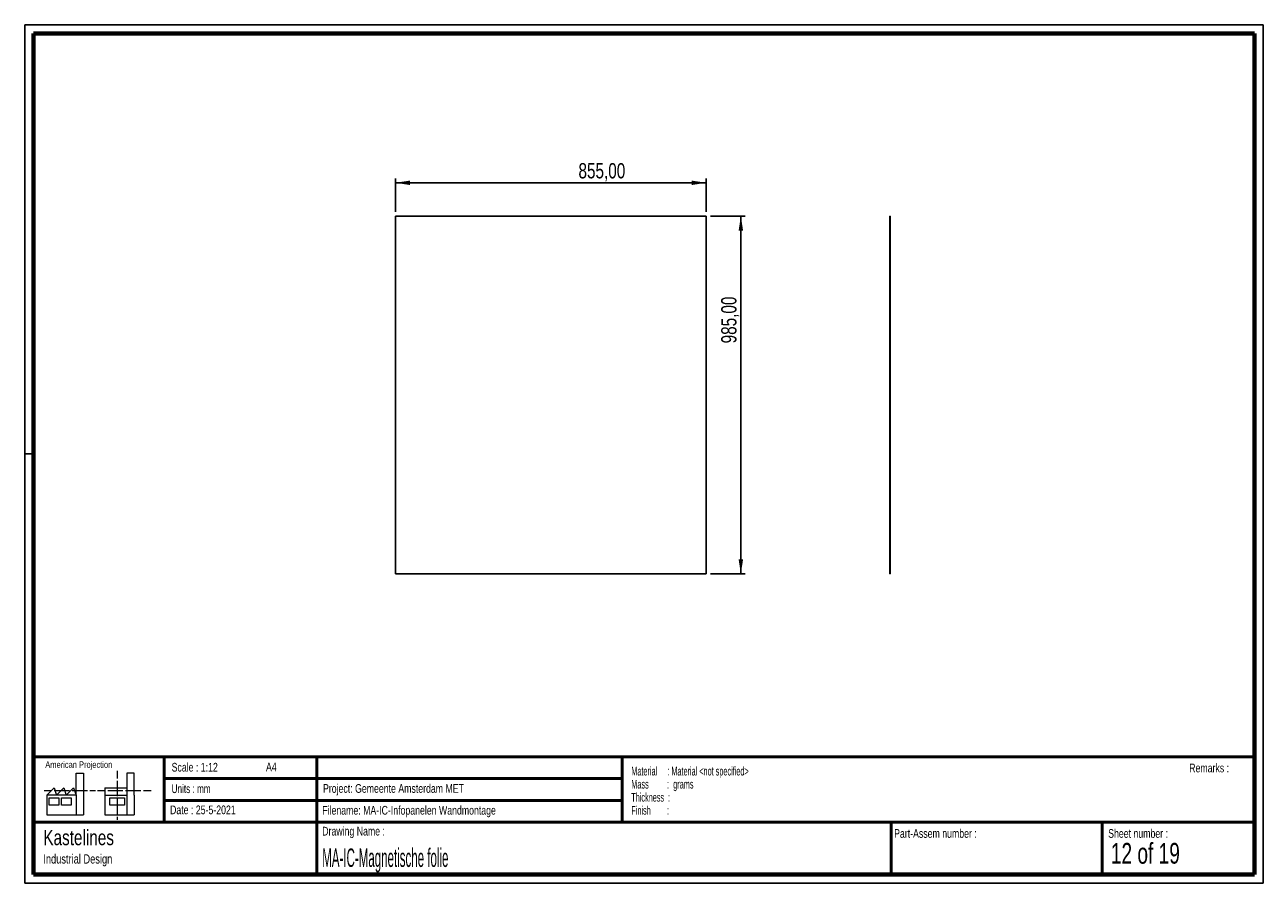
# Paper-space layout 'Sheet10' of a CAD drawing. Header units: millimetres. Extents: x 7 to 291, y 7 to 204.
import ezdxf

# ---------------------------------------------------------------- set-up
doc = ezdxf.new("R2010")
doc.units = ezdxf.units.MM
for name, color, linetype in [('BORDERS', 7, 'Continuous'), ('DRAWING', 7, 'Continuous'), ('TEXT_SHEET_FORMAT', 7, 'Continuous')]:
    doc.layers.add(name, color=color, linetype=linetype)
doc.styles.add('SLDTEXTSTYLE0', font='TXT', dxfattribs={"width": 0.7})
doc.styles.add('SLDTEXTSTYLE1', font='TXT', dxfattribs={"width": 0.75})
doc.styles.add('SLDTEXTSTYLE14', font='TXT', dxfattribs={"width": 0.6875})
doc.styles.add('SLDTEXTSTYLE4', font='TXT', dxfattribs={"width": 0.55})
doc.styles.add('SLDTEXTSTYLE5', font='TXT', dxfattribs={"width": 0.605})
doc.styles.add('SLDTEXTSTYLE6', font='TXT', dxfattribs={"width": 0.549})
doc.styles.add('SLDTEXTSTYLE7', font='TXT', dxfattribs={"width": 0.467045})
doc.dimstyles.new('SLDDIMSTYLE15', dxfattribs={"dimtxt": 3.5, "dimasz": 3.302, "dimexe": 0, "dimexo": 0.0625, "dimgap": 0.875, "dimtad": 1, "dimlfac": 12, "dimrnd": 1e-09, "dimzin": 12, "dimdsep": 46, "dimtxsty": 'SLDTEXTSTYLE1', "dimsah": 1, "dimcen": 0.09, "dimadec": 0, "dimazin": 3, "dimtfac": 1, "dimtofl": 0, "dimtmove": 0, "dimatfit": 3, "dimfxl": 1, "dimfrac": 2, "dimtolj": 1, "dimtzin": 12, "dimarcsym": 0})

# ---------------------------------------------------------------- blocks, each defined once
blk = doc.blocks.new('SW_NOTE_0_54')
at = {"layer": 'TEXT_SHEET_FORMAT', "color": 0, "char_height": 2, "attachment_point": 1}
for s, insert, style in [('Material     : Material <not specified>', (0, 2.58), 'SLDTEXTSTYLE5'), ('Mass         :  grams', (0, -0.42), 'SLDTEXTSTYLE4'), ('Thickness  :', (0, -3.42), 'SLDTEXTSTYLE5'), ('Finish        :', (0, -6.42), 'SLDTEXTSTYLE6')]:
    blk.add_mtext(s, dxfattribs=dict(at, insert=insert, style=style))
blk = doc.blocks.new('SW_NOTE_0_55')
at = {"layer": 'DRAWING', "color": 0, "attachment_point": 1, "style": 'SLDTEXTSTYLE1'}
for s, insert, char_height in [('Kastelines', (0, 4.51), 3.5), ('Industrial Design', (0, -1.09), 2.1167)]:
    blk.add_mtext(s, dxfattribs=dict(at, insert=insert, char_height=char_height))
blk = doc.blocks.new('_D_96')
at = {"layer": 'DRAWING', "color": 7}
for p, q in [((91.58, 160.87), (91.58, 168.52)), ((162.83, 160.87), (162.83, 168.52)), ((162.83, 167.52), (91.58, 167.52))]:
    blk.add_line(p, q, dxfattribs=at)
for points in [[(91.58, 167.52), (94.88, 167.01), (94.88, 168.02)], [(162.83, 167.52), (159.53, 168.02), (159.53, 167.01)]]:
    blk.add_solid(points, dxfattribs=at)
at = {"layer": 'DRAWING', "color": 7, "insert": (133.54, 172.03), "char_height": 3.5, "attachment_point": 1, "style": 'SLDTEXTSTYLE1'}
blk.add_mtext('855,00', dxfattribs=at)
blk = doc.blocks.new('_D_97')
at = {"layer": 'DRAWING', "color": 7}
for p, q in [((163.83, 159.87), (171.78, 159.87)), ((170.78, 77.79), (170.78, 159.87)), ((163.83, 77.79), (171.78, 77.79))]:
    blk.add_line(p, q, dxfattribs=at)
for points in [[(170.78, 159.87), (170.27, 156.57), (171.29, 156.57)], [(170.78, 77.79), (171.29, 81.09), (170.27, 81.09)]]:
    blk.add_solid(points, dxfattribs=at)
at = {"layer": 'DRAWING', "color": 7, "insert": (166.27, 130.67), "char_height": 3.5, "attachment_point": 1, "rotation": 90, "style": 'SLDTEXTSTYLE1'}
blk.add_mtext('985,00', dxfattribs=at)

psp = doc.layouts.new('Sheet10')

# ---------------------------------------------------------------- linework, layer by layer
at = {"color": 7, "linetype": 'Continuous', "lineweight": 25}
for p, q in [((162.8317, 159.87167), (91.5817, 159.87167)), ((91.5817, 159.87167), (91.5817, 77.78833)), ((162.8317, 77.78833), (162.8317, 159.87167)), ((204.96294, 77.78833), (204.96294, 159.87167)), ((204.96294, 159.87167), (205.00461, 159.87167)), ((205.00461, 77.78833), (205.00461, 159.87167)), ((91.5817, 77.78833), (162.8317, 77.78833)), ((204.96294, 77.78833), (205.00461, 77.78833))]:
    psp.add_line(p, q, dxfattribs=at)
at = {"layer": 'BORDERS', "lineweight": 70}
for p, q in [((8.56964, 8.78391), (8.56964, 201.78391)), ((8.56964, 201.78391), (288.56964, 201.78391)), ((288.56964, 201.78391), (288.56964, 8.78391)), ((288.56964, 8.78391), (8.56964, 8.78391))]:
    psp.add_line(p, q, dxfattribs=at)
at = {"layer": 'BORDERS', "lineweight": 50}
for p, q in [((8.56964, 35.78391), (288.56964, 35.78391)), ((38.56964, 35.78391), (38.56964, 20.78391)), ((73.56964, 35.78391), (73.56964, 8.78391)), ((143.56964, 35.78391), (143.56964, 20.78391)), ((38.56964, 30.78391), (143.56964, 30.78391)), ((38.56964, 25.78391), (143.56964, 25.78391)), ((8.56964, 20.78391), (288.56964, 20.78391)), ((205.22248, 8.78391), (205.22248, 20.78391)), ((253.65091, 8.78391), (253.65091, 20.78391))]:
    psp.add_line(p, q, dxfattribs=at)
at = {"layer": 'TEXT_SHEET_FORMAT'}
for p, q in [((6.56964, 203.78391), (290.56964, 203.78391)), ((6.56964, 203.78391), (6.56964, 6.78391)), ((290.56964, 203.78391), (290.56964, 6.78391)), ((6.56964, 105.28391), (8.62154, 105.28391)), ((6.56964, 6.78391), (290.56964, 6.78391))]:
    psp.add_line(p, q, dxfattribs=at)
at = {"layer": 'TEXT_SHEET_FORMAT', "color": 7, "linetype": 'Continuous', "lineweight": 18}
for p, q in [((18.32083, 26.9711), (18.32083, 32.03614)), ((18.32083, 32.03614), (20.00272, 32.03614)), ((20.00272, 32.03614), (20.00272, 22.47041)), ((27.73283, 32.59601), (27.73283, 30.83891)), ((31.65419, 32.03173), (29.9723, 32.03173)), ((29.9723, 32.03173), (29.9723, 22.466)), ((31.65419, 26.96677), (31.65419, 32.03173)), ((11.59327, 26.9711), (13.27516, 28.65945)), ((13.27516, 28.65945), (13.83747, 26.9711)), ((13.83747, 26.9711), (15.51936, 28.65945)), ((15.51936, 28.65945), (16.08135, 26.9711)), ((16.08135, 26.9711), (17.76324, 28.65945)), ((17.76324, 28.65945), (18.32083, 26.9711)), ((24.92663, 28.65504), (24.92663, 26.96677)), ((24.92663, 28.65504), (29.9723, 28.65504)), ((27.73283, 30.25163), (27.73283, 28.48989)), ((27.73283, 28.48989), (27.73283, 26.72822)), ((10.98087, 28.09973), (12.736, 28.09973)), ((18.32083, 26.9711), (11.59327, 26.9711)), ((11.59327, 26.9711), (11.59327, 22.47041)), ((12.15558, 26.41147), (14.39946, 26.41147)), ((12.15558, 24.72312), (12.15558, 26.41147)), ((13.32099, 28.09973), (15.07597, 28.09973)), ((14.39946, 26.41147), (14.39946, 24.72312)), ((14.95705, 26.41147), (17.20125, 26.41147)), ((14.95705, 24.72312), (14.95705, 26.41147)), ((15.07597, 28.09973), (16.83094, 28.09973)), ((17.20125, 26.41147), (17.20125, 24.72312)), ((17.41593, 28.09973), (19.17107, 28.09973)), ((18.32083, 26.9711), (18.32083, 22.47041)), ((19.17107, 28.09973), (20.92604, 28.09973)), ((21.51103, 28.09973), (22.80891, 28.09973)), ((23.24474, 28.09532), (24.99523, 28.09532)), ((24.92663, 26.96677), (29.9723, 26.96677)), ((24.92663, 26.96677), (24.92663, 22.466)), ((25.58022, 28.09532), (27.3352, 28.09532)), ((26.05094, 26.40705), (29.41472, 26.40705)), ((26.05094, 24.71871), (26.05094, 26.40705)), ((27.3352, 28.09532), (29.09025, 28.09532)), ((27.73283, 26.14086), (27.73283, 24.37927)), ((29.41472, 26.40705), (29.41472, 24.71871)), ((29.67524, 28.09532), (31.43029, 28.09532)), ((31.43029, 28.09532), (33.18527, 28.09532)), ((31.65419, 26.96677), (31.65419, 22.466)), ((33.77026, 28.09532), (35.52524, 28.09532)), ((14.39946, 24.72312), (12.15558, 24.72312)), ((17.20125, 24.72312), (14.95705, 24.72312)), ((29.41472, 24.71871), (26.05094, 24.71871)), ((27.73283, 24.37927), (27.73283, 22.61752)), ((11.59327, 22.47041), (18.32083, 22.47041)), ((18.32083, 22.47041), (20.00272, 22.47041)), ((24.92663, 22.466), (31.65419, 22.466)), ((27.73283, 22.03017), (27.73283, 21.34201))]:
    psp.add_line(p, q, dxfattribs=at)

# ---------------------------------------------------------------- block references
at = {"layer": 'DRAWING'}
psp.add_blockref('SW_NOTE_0_55', (10.8265, 14.51099), dxfattribs=at)
at = {"layer": 'TEXT_SHEET_FORMAT', "color": 218}
psp.add_blockref('SW_NOTE_0_54', (145.65263, 30.93094), dxfattribs=at)

# ---------------------------------------------------------------- texts
at = {"layer": 'TEXT_SHEET_FORMAT', "attachment_point": 1}
for s, insert, char_height, style in [('American Projection', (11.27718, 34.75566), 1.5, 'SLDTEXTSTYLE1'), ('Scale : 1:12', (40.24539, 34.40823), 2, 'SLDTEXTSTYLE1'), ('A4', (61.89056, 34.48622), 2, 'SLDTEXTSTYLE1'), ('Remarks :', (273.59555, 34.23584), 2, 'SLDTEXTSTYLE1'), ('Units : mm', (40.23933, 29.47613), 2, 'SLDTEXTSTYLE0'), ('Project: Gemeente Amsterdam MET', (74.95639, 29.53804), 2, 'SLDTEXTSTYLE1'), ('Date : 25-5-2021', (39.88654, 24.62176), 2, 'SLDTEXTSTYLE1'), ('Filename: MA-IC-Infopanelen Wandmontage', (74.79769, 24.5313), 2, 'SLDTEXTSTYLE1'), ('Drawing Name :', (74.7803, 19.73653), 2, 'SLDTEXTSTYLE1'), ('Part-Assem number :', (205.92658, 19.21038), 2, 'SLDTEXTSTYLE1'), ('Sheet number :', (255.01123, 19.21038), 2, 'SLDTEXTSTYLE1'), ('12 of 19', (255.63428, 16.03963), 4.7625, 'SLDTEXTSTYLE14')]:
    psp.add_mtext(s, dxfattribs=dict(at, insert=insert, char_height=char_height, style=style))
at = {"layer": 'TEXT_SHEET_FORMAT', "color": 218, "insert": (74.7803, 14.76167), "char_height": 4.2333333, "attachment_point": 1, "style": 'SLDTEXTSTYLE7'}
psp.add_mtext('MA-IC-Magnetische folie', dxfattribs=at)

# ---------------------------------------------------------------- dimensions: what is measured, and where the dimension line sits
at = {"layer": 'DRAWING', "color": 7}
dim = psp.add_linear_dim(base=(91.5817, 167.51612), p1=(162.8317, 159.87167), p2=(91.5817, 159.87167), dimstyle='SLDDIMSTYLE15', dxfattribs=at)
dim.commit()
dim.dimension.update_dxf_attribs({"geometry": '_D_96', "text_midpoint": (140.65335, 167.51612), "dimtype": 160})
dim = psp.add_linear_dim(base=(170.78193, 159.87167), p1=(162.8317, 77.78833), p2=(162.8317, 159.87167), angle=90, dimstyle='SLDDIMSTYLE15', dxfattribs=at)
dim.commit()
dim.dimension.update_dxf_attribs({"geometry": '_D_97', "text_midpoint": (170.78193, 137.77931), "dimtype": 160})

doc.saveas('drawing.dxf')
